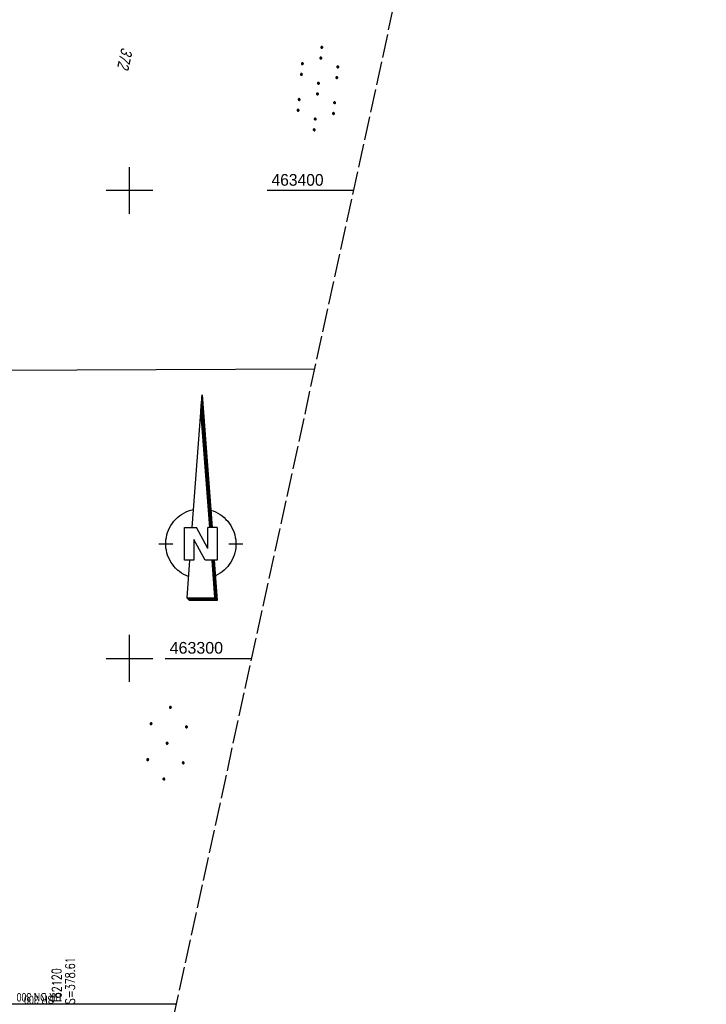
# Model space of a CAD drawing. Extents: x 510946 to 511423, y 462842 to 463807.
# Tile 20 of 33: x 511277 to 511423, y 463226 to 463436. Entities that reach past the tile are written whole.
import ezdxf

# ---------------------------------------------------------------- set-up
doc = ezdxf.new("R2010")
doc.units = 0
doc.header["$LTSCALE"] = 10
doc.header["$MEASUREMENT"] = 0
doc.linetypes.add('LT00', pattern=[0])
doc.linetypes.add('LT14', pattern=[0.6, 0.5, -0.1])
doc.layers.get('0').update_dxf_attribs({"linetype": 'LT00'})
for name, color, linetype in [('--EK_Schacht-Text', 5, 'LT00'), ('--EL_Haltung-Text', 182, 'LT00'), ('1401', 7, 'Continuous'), ('DFK_FLUR_NR', 250, 'LT00'), ('DFK_KATASTER', 250, 'LT00'), ('DFK_NUTZUNG', 250, 'LT00'), ('DL_TEXT', 182, 'LT00'), ('V105_RASTER', 250, 'LT00')]:
    doc.layers.add(name, color=color, linetype=linetype)
doc.layers.add('-BLATT_105-RAND', color=7, linetype='LT14', plot=False)
doc.styles.add('Haltungsbeschriftung', font='ARIAL.TTF', dxfattribs={"width": 0.75})
doc.styles.add('schachtbeschriftung', font='romans.shx', dxfattribs={"width": 0.75, "height": 2})
doc.styles.get("Standard").update_dxf_attribs({"font": 'ARIAL.TTF'})

# ---------------------------------------------------------------- blocks, each defined once
blk = doc.blocks.new('SYMB1401')
at = {"layer": '1401'}
for p, q in [((-2.1, -28.35), (0, 0)), ((0, 0), (2.15, -28.35)), ((1.85, -28.35), (-0.15, -2.01)), ((1.9, -28.35), (-0.12, -1.68)), ((1.95, -28.35), (-0.1, -1.34)), ((2, -28.35), (-0.07, -1.01)), ((2.05, -28.35), (-0.05, -0.67)), ((2.1, -28.35), (-0.02, -0.34)), ((1.65, -28.35), (-0.25, -3.35)), ((1.7, -28.35), (-0.22, -3.01)), ((1.75, -28.35), (-0.2, -2.68)), ((1.8, -28.35), (-0.17, -2.34)), ((-3.75, -35.35), (-3.75, -28.35)), ((-3.75, -28.35), (-1.2, -28.35)), ((1.25, -32.8), (-1.2, -28.35)), ((1.25, -32.8), (1.25, -28.35)), ((3.25, -28.35), (1.25, -28.35)), ((3.25, -28.35), (3.25, -35.35)), ((0.7, -35.35), (-1.75, -30.9)), ((-1.75, -30.9), (-1.75, -35.35)), ((-9.25, -31.85), (-6.25, -31.85)), ((5.75, -31.85), (8.75, -31.85)), ((-1.75, -35.35), (-3.75, -35.35)), ((-2.65, -35.35), (-3.25, -43.35)), ((3.25, -35.35), (0.7, -35.35)), ((2.75, -43.35), (2.15, -35.35)), ((2.8, -43.4), (2.2, -35.35)), ((3.3, -43.85), (2.65, -35.35)), ((-3.25, -43.35), (2.75, -43.35)), ((-3.2, -43.4), (2.8, -43.4))]:
    blk.add_line(p, q, dxfattribs=at)
for points in [[(-7.74, -32.11), (-7.75, -31.56), (-7.7, -31.01), (-7.62, -30.47), (-7.51, -29.93), (-7.35, -29.4), (-7.15, -28.89), (-6.92, -28.39), (-6.65, -27.91), (-6.34, -27.45), (-6.01, -27.02), (-5.64, -26.61), (-5.24, -26.23), (-4.82, -25.88), (-4.37, -25.56), (-3.9, -25.28), (-3.41, -25.03), (-2.9, -24.81), (-2.38, -24.64), (-1.85, -24.5)], [(1.85, -24.65), (2.37, -24.82), (2.88, -25.03), (3.37, -25.28), (3.85, -25.57), (4.3, -25.88), (4.72, -26.23), (5.12, -26.61), (5.49, -27.02), (5.83, -27.45), (6.13, -27.91), (6.41, -28.39), (6.64, -28.89), (6.84, -29.4), (7, -29.93), (7.12, -30.47), (7.2, -31.01), (7.24, -31.56), (7.25, -32.11)], [(-2.9, -38.85), (-3.41, -38.64), (-3.9, -38.39), (-4.37, -38.1), (-4.81, -37.78), (-5.24, -37.43), (-5.64, -37.05), (-6, -36.64), (-6.34, -36.21), (-6.64, -35.75), (-6.91, -35.27), (-7.15, -34.78), (-7.35, -34.26), (-7.5, -33.74), (-7.62, -33.2), (-7.7, -32.66), (-7.74, -32.11)], [(7.25, -32.11), (7.21, -32.66), (7.13, -33.21), (7.01, -33.74), (6.85, -34.27), (6.65, -34.78), (6.42, -35.28), (6.15, -35.76), (5.84, -36.22), (5.5, -36.66), (5.13, -37.07), (4.74, -37.45), (4.31, -37.8), (3.86, -38.12), (3.39, -38.4), (2.9, -38.65)], [(-3.15, -43.45), (2.85, -43.45), (2.25, -35.35)], [(-3.1, -43.5), (2.9, -43.5), (2.3, -35.35)], [(-3.05, -43.55), (2.95, -43.55), (2.35, -35.35)], [(-3, -43.6), (3, -43.6), (2.4, -35.35)], [(-2.95, -43.65), (3.05, -43.65), (2.45, -35.35)], [(-2.9, -43.7), (3.1, -43.7), (2.5, -35.35)], [(-2.85, -43.75), (3.15, -43.75), (2.55, -35.35)], [(-2.8, -43.8), (3.2, -43.8), (2.6, -35.35)], [(-2.78, -43.82), (3.25, -43.82), (2.62, -35.35)], [(-3.25, -43.35), (-2.75, -43.85), (3.3, -43.85)]]:
    blk.add_lwpolyline(points, dxfattribs=at)
blk = doc.blocks.new('SYMB7110')
at = {"color": 0, "linetype": 'ByBlock'}
for p, q in [((-0.515, 0.392919), (-0.515, 0.367081)), ((-0.51, 0.362895), (-0.51, 0.397105)), ((-0.505, 0.399164), (-0.505, 0.360836)), ((-0.5, 0.360204), (-0.5, 0.399796)), ((-0.495, 0.399164), (-0.495, 0.360836)), ((-0.49, 0.362895), (-0.49, 0.397105)), ((-0.485, 0.392919), (-0.485, 0.367081)), ((-0.48, 0.379874), (-0.48, 0.380145)), ((-0.285, 0.392919), (-0.285, 0.367081)), ((-0.28, 0.362895), (-0.28, 0.397105)), ((-0.275, 0.399164), (-0.275, 0.360836)), ((-0.27, 0.360204), (-0.27, 0.399796)), ((-0.265, 0.399164), (-0.265, 0.360836)), ((-0.26, 0.362895), (-0.26, 0.397105)), ((-0.255, 0.392919), (-0.255, 0.367081)), ((-0.25, 0.379874), (-0.25, 0.380146)), ((0.255, 0.392919), (0.255, 0.367081)), ((0.26, 0.362895), (0.26, 0.397105)), ((0.265, 0.399164), (0.265, 0.360836)), ((0.27, 0.360204), (0.27, 0.399796)), ((0.275, 0.399164), (0.275, 0.360836)), ((0.28, 0.362895), (0.28, 0.397105)), ((0.285, 0.392919), (0.285, 0.367081)), ((0.29, 0.379874), (0.29, 0.380145)), ((0.485, 0.392919), (0.485, 0.367081)), ((0.49, 0.362895), (0.49, 0.397105)), ((0.495, 0.399164), (0.495, 0.360836)), ((0.5, 0.360204), (0.5, 0.399796)), ((0.505, 0.399164), (0.505, 0.360836)), ((0.51, 0.362895), (0.51, 0.397105)), ((0.515, 0.392919), (0.515, 0.367081)), ((0.52, 0.379874), (0.52, 0.380146)), ((-0.9, 0.012919), (-0.9, -0.012919)), ((-0.895, -0.017106), (-0.895, 0.017105)), ((-0.89, 0.019164), (-0.89, -0.019164)), ((-0.885, -0.019797), (-0.885, 0.019796)), ((-0.88, 0.019164), (-0.88, -0.019164)), ((-0.875, -0.017106), (-0.875, 0.017105)), ((-0.87, 0.012919), (-0.87, -0.012919)), ((-0.865, -0.000126), (-0.865, 0.000145)), ((-0.67, 0.012919), (-0.67, -0.012919)), ((-0.665, -0.017106), (-0.665, 0.017105)), ((-0.66, 0.019164), (-0.66, -0.019164)), ((-0.655, -0.019797), (-0.655, 0.019796)), ((-0.65, 0.019164), (-0.65, -0.019164)), ((-0.645, -0.017106), (-0.645, 0.017105)), ((-0.64, 0.012919), (-0.64, -0.012919)), ((-0.635, -0.000126), (-0.635, 0.000145)), ((-0.13, 0.012919), (-0.13, -0.012919)), ((-0.125, -0.017105), (-0.125, 0.017105)), ((-0.12, 0.019164), (-0.12, -0.019164)), ((-0.115, -0.019796), (-0.115, 0.019796)), ((-0.11, 0.019164), (-0.11, -0.019164)), ((-0.105, -0.017105), (-0.105, 0.017105)), ((-0.1, 0.012919), (-0.1, -0.012919)), ((-0.095, -0.000126), (-0.095, 0.000146)), ((0.1, 0.012919), (0.1, -0.012919)), ((0.105, -0.017105), (0.105, 0.017105)), ((0.11, 0.019164), (0.11, -0.019164)), ((0.115, -0.019796), (0.115, 0.019796)), ((0.12, 0.019164), (0.12, -0.019164)), ((0.125, -0.017105), (0.125, 0.017105)), ((0.13, 0.012919), (0.13, -0.012919)), ((0.135, -0.000126), (0.135, 0.000146)), ((0.64, 0.012919), (0.64, -0.012919)), ((0.645, -0.017105), (0.645, 0.017105)), ((0.65, 0.019164), (0.65, -0.019164)), ((0.655, -0.019796), (0.655, 0.019796)), ((0.66, 0.019164), (0.66, -0.019164)), ((0.665, -0.017105), (0.665, 0.017105)), ((0.67, 0.012919), (0.67, -0.012919)), ((0.675, -0.000126), (0.675, 0.000146)), ((0.87, 0.012919), (0.87, -0.012919)), ((0.875, -0.017105), (0.875, 0.017105)), ((0.88, 0.019164), (0.88, -0.019164)), ((0.885, -0.019796), (0.885, 0.019796)), ((0.89, 0.019164), (0.89, -0.019164)), ((0.895, -0.017105), (0.895, 0.017105)), ((0.9, 0.012919), (0.9, -0.012919)), ((0.905, -0.000126), (0.905, 0.000146)), ((-0.515, -0.367081), (-0.515, -0.392919)), ((-0.51, -0.397105), (-0.51, -0.362895)), ((-0.505, -0.360836), (-0.505, -0.399164)), ((-0.5, -0.399796), (-0.5, -0.360204)), ((-0.495, -0.360836), (-0.495, -0.399164)), ((-0.49, -0.397106), (-0.49, -0.362895)), ((-0.485, -0.367081), (-0.485, -0.392919)), ((-0.48, -0.380126), (-0.48, -0.379855)), ((-0.285, -0.367081), (-0.285, -0.392919)), ((-0.28, -0.397105), (-0.28, -0.362895)), ((-0.275, -0.360836), (-0.275, -0.399164)), ((-0.27, -0.399796), (-0.27, -0.360204)), ((-0.265, -0.360836), (-0.265, -0.399164)), ((-0.26, -0.397105), (-0.26, -0.362895)), ((-0.255, -0.367081), (-0.255, -0.392919)), ((-0.25, -0.380126), (-0.25, -0.379855)), ((0.255, -0.367081), (0.255, -0.392919)), ((0.26, -0.397105), (0.26, -0.362895)), ((0.265, -0.360836), (0.265, -0.399164)), ((0.27, -0.399796), (0.27, -0.360204)), ((0.275, -0.360836), (0.275, -0.399164)), ((0.28, -0.397105), (0.28, -0.362895)), ((0.285, -0.367081), (0.285, -0.392919)), ((0.29, -0.380126), (0.29, -0.379855)), ((0.485, -0.367081), (0.485, -0.392919)), ((0.49, -0.397105), (0.49, -0.362895)), ((0.495, -0.360836), (0.495, -0.399164)), ((0.5, -0.399796), (0.5, -0.360204)), ((0.505, -0.360836), (0.505, -0.399164)), ((0.51, -0.397105), (0.51, -0.362895)), ((0.515, -0.367081), (0.515, -0.392919)), ((0.52, -0.380126), (0.52, -0.379855))]:
    blk.add_line(p, q, dxfattribs=at)
for points in [[(-0.48, 0.38), (-0.481981, 0.388678), (-0.48753, 0.395637), (-0.49555, 0.399499), (-0.50445, 0.399499), (-0.51247, 0.395637), (-0.518019, 0.388678), (-0.52, 0.38), (-0.518019, 0.371322), (-0.51247, 0.364363), (-0.50445, 0.360501), (-0.49555, 0.360501), (-0.48753, 0.364363), (-0.481981, 0.371322), (-0.48, 0.38)], [(-0.25, 0.38), (-0.251981, 0.388678), (-0.25753, 0.395637), (-0.26555, 0.399499), (-0.27445, 0.399499), (-0.28247, 0.395637), (-0.288019, 0.388678), (-0.29, 0.38), (-0.288019, 0.371322), (-0.28247, 0.364363), (-0.27445, 0.360501), (-0.26555, 0.360501), (-0.25753, 0.364363), (-0.251981, 0.371322), (-0.25, 0.38)], [(0.29, 0.38), (0.288019, 0.388678), (0.28247, 0.395637), (0.27445, 0.399499), (0.26555, 0.399499), (0.25753, 0.395637), (0.251981, 0.388678), (0.25, 0.38), (0.251981, 0.371322), (0.25753, 0.364363), (0.26555, 0.360501), (0.27445, 0.360501), (0.28247, 0.364363), (0.288019, 0.371322), (0.29, 0.38)], [(0.52, 0.38), (0.518019, 0.388678), (0.51247, 0.395637), (0.50445, 0.399499), (0.495549, 0.399499), (0.48753, 0.395637), (0.481981, 0.388678), (0.48, 0.38), (0.481981, 0.371322), (0.48753, 0.364363), (0.495549, 0.360501), (0.50445, 0.360501), (0.51247, 0.364363), (0.518019, 0.371322), (0.52, 0.38)], [(-0.865, 0), (-0.866981, 0.008678), (-0.87253, 0.015637), (-0.88055, 0.019498), (-0.88945, 0.019498), (-0.89747, 0.015637), (-0.903019, 0.008678), (-0.905, 0)], [(-0.905, 0), (-0.903019, -0.008678), (-0.89747, -0.015637), (-0.88945, -0.019499), (-0.88055, -0.019499), (-0.87253, -0.015637), (-0.866981, -0.008678), (-0.865, 0)], [(-0.635, 0), (-0.636981, 0.008678), (-0.64253, 0.015637), (-0.65055, 0.019498), (-0.65945, 0.019498), (-0.66747, 0.015637), (-0.673019, 0.008678), (-0.675, 0)], [(-0.675, 0), (-0.673019, -0.008678), (-0.66747, -0.015637), (-0.65945, -0.019499), (-0.65055, -0.019499), (-0.64253, -0.015637), (-0.636981, -0.008678), (-0.635, 0)], [(-0.095, 0), (-0.096981, 0.008678), (-0.10253, 0.015637), (-0.11055, 0.019499), (-0.11945, 0.019499), (-0.12747, 0.015637), (-0.133019, 0.008678), (-0.135, 0)], [(-0.135, 0), (-0.133019, -0.008678), (-0.12747, -0.015637), (-0.11945, -0.019499), (-0.11055, -0.019499), (-0.10253, -0.015637), (-0.096981, -0.008678), (-0.095, 0)], [(0.135, 0), (0.133019, 0.008678), (0.12747, 0.015637), (0.11945, 0.019499), (0.11055, 0.019499), (0.10253, 0.015637), (0.096981, 0.008678), (0.095, 0)], [(0.095, 0), (0.096981, -0.008678), (0.10253, -0.015637), (0.11055, -0.019499), (0.11945, -0.019499), (0.12747, -0.015637), (0.133019, -0.008678), (0.135, 0)], [(0.675, 0), (0.673019, 0.008678), (0.66747, 0.015637), (0.65945, 0.019499), (0.65055, 0.019499), (0.64253, 0.015637), (0.636981, 0.008678), (0.635, 0)], [(0.635, 0), (0.636981, -0.008678), (0.64253, -0.015637), (0.65055, -0.019499), (0.65945, -0.019499), (0.66747, -0.015637), (0.673019, -0.008678), (0.675, 0)], [(0.905, 0), (0.903019, 0.008678), (0.89747, 0.015637), (0.88945, 0.019499), (0.88055, 0.019499), (0.87253, 0.015637), (0.866981, 0.008678), (0.865, 0)], [(0.865, 0), (0.866981, -0.008678), (0.87253, -0.015637), (0.88055, -0.019499), (0.88945, -0.019499), (0.89747, -0.015637), (0.903019, -0.008678), (0.905, 0)], [(-0.48, -0.38), (-0.481981, -0.371322), (-0.48753, -0.364363), (-0.49555, -0.360501), (-0.50445, -0.360501), (-0.51247, -0.364363), (-0.518019, -0.371322), (-0.52, -0.38), (-0.518019, -0.388678), (-0.51247, -0.395637), (-0.50445, -0.399499), (-0.49555, -0.399499), (-0.48753, -0.395637), (-0.481981, -0.388678), (-0.48, -0.38)], [(-0.25, -0.38), (-0.251981, -0.371322), (-0.25753, -0.364363), (-0.26555, -0.360501), (-0.27445, -0.360501), (-0.28247, -0.364363), (-0.288019, -0.371322), (-0.29, -0.38), (-0.288019, -0.388678), (-0.28247, -0.395637), (-0.27445, -0.399499), (-0.26555, -0.399499), (-0.25753, -0.395637), (-0.251981, -0.388678), (-0.25, -0.38)], [(0.29, -0.38), (0.288019, -0.371322), (0.28247, -0.364363), (0.27445, -0.360501), (0.26555, -0.360501), (0.25753, -0.364363), (0.251981, -0.371322), (0.25, -0.38), (0.251981, -0.388678), (0.25753, -0.395637), (0.26555, -0.399499), (0.27445, -0.399499), (0.28247, -0.395637), (0.288019, -0.388678), (0.29, -0.38)], [(0.52, -0.38), (0.518019, -0.371322), (0.51247, -0.364363), (0.50445, -0.360501), (0.495549, -0.360501), (0.48753, -0.364363), (0.481981, -0.371322), (0.48, -0.38), (0.481981, -0.388678), (0.48753, -0.395637), (0.495549, -0.399499), (0.50445, -0.399499), (0.51247, -0.395637), (0.518019, -0.388678), (0.52, -0.38)]]:
    blk.add_lwpolyline(points, dxfattribs=at)
blk = doc.blocks.new('Ackerland7')
at = {"layer": 'DFK_NUTZUNG', "color": 0, "linetype": 'ByBlock'}
for p, q in [((-4, 3.93), (-4, 3.67)), ((-3.95, 3.63), (-3.95, 3.97)), ((-3.9, 3.99), (-3.9, 3.61)), ((-3.85, 3.6), (-3.85, 4)), ((-3.8, 3.99), (-3.8, 3.61)), ((-3.75, 3.63), (-3.75, 3.97)), ((-3.7, 3.93), (-3.7, 3.67)), ((-3.65, 3.8), (-3.65, 3.8)), ((3.7, 3.93), (3.7, 3.67)), ((3.75, 3.63), (3.75, 3.97)), ((3.8, 3.99), (3.8, 3.61)), ((3.85, 3.6), (3.85, 4)), ((3.9, 3.99), (3.9, 3.61)), ((3.95, 3.63), (3.95, 3.97)), ((4, 3.93), (4, 3.67)), ((4.05, 3.8), (4.05, 3.8)), ((-7.85, 0.13), (-7.85, -0.13)), ((-7.8, -0.17), (-7.8, 0.17)), ((-7.75, 0.19), (-7.75, -0.19)), ((-7.7, -0.2), (-7.7, 0.2)), ((-7.65, 0.19), (-7.65, -0.19)), ((-7.6, -0.17), (-7.6, 0.17)), ((-7.55, 0.13), (-7.55, -0.13)), ((-7.5, 0), (-7.5, 0)), ((-0.15, 0.13), (-0.15, -0.13)), ((-0.1, -0.17), (-0.1, 0.17)), ((-0.05, 0.19), (-0.05, -0.19)), ((0, -0.2), (0, 0.2)), ((0.05, 0.19), (0.05, -0.19)), ((0.1, -0.17), (0.1, 0.17)), ((0.15, 0.13), (0.15, -0.13)), ((0.2, 0), (0.2, 0)), ((7.55, 0.13), (7.55, -0.13)), ((7.6, -0.17), (7.6, 0.17)), ((7.65, 0.19), (7.65, -0.19)), ((7.7, -0.2), (7.7, 0.2)), ((7.75, 0.19), (7.75, -0.19)), ((7.8, -0.17), (7.8, 0.17)), ((7.85, 0.13), (7.85, -0.13)), ((7.9, 0), (7.9, 0)), ((-4, -3.67), (-4, -3.93)), ((-3.95, -3.97), (-3.95, -3.63)), ((-3.9, -3.61), (-3.9, -3.99)), ((-3.85, -4), (-3.85, -3.6)), ((-3.8, -3.61), (-3.8, -3.99)), ((-3.75, -3.97), (-3.75, -3.63)), ((-3.7, -3.67), (-3.7, -3.93)), ((-3.65, -3.8), (-3.65, -3.8)), ((3.7, -3.67), (3.7, -3.93)), ((3.75, -3.97), (3.75, -3.63)), ((3.8, -3.61), (3.8, -3.99)), ((3.85, -4), (3.85, -3.6)), ((3.9, -3.61), (3.9, -3.99)), ((3.95, -3.97), (3.95, -3.63)), ((4, -3.67), (4, -3.93)), ((4.05, -3.8), (4.05, -3.8))]:
    blk.add_line(p, q, dxfattribs=at)
for points in [[(-3.65, 3.8), (-3.67, 3.89), (-3.73, 3.96), (-3.81, 3.99), (-3.89, 3.99), (-3.97, 3.96), (-4.03, 3.89), (-4.05, 3.8), (-4.03, 3.71), (-3.97, 3.64), (-3.89, 3.6), (-3.81, 3.6), (-3.73, 3.64), (-3.67, 3.71), (-3.65, 3.8)], [(4.05, 3.8), (4.03, 3.89), (3.97, 3.96), (3.89, 3.99), (3.81, 3.99), (3.73, 3.96), (3.67, 3.89), (3.65, 3.8), (3.67, 3.71), (3.73, 3.64), (3.81, 3.61), (3.89, 3.61), (3.97, 3.64), (4.03, 3.71), (4.05, 3.8)], [(-7.5, 0), (-7.52, 0.09), (-7.58, 0.16), (-7.66, 0.19), (-7.74, 0.19), (-7.82, 0.16), (-7.88, 0.09), (-7.9, 0)], [(0.2, 0), (0.18, 0.09), (0.12, 0.16), (0.04, 0.19), (-0.04, 0.19), (-0.12, 0.16), (-0.18, 0.09), (-0.2, 0)], [(-0.2, 0), (-0.18, -0.09), (-0.12, -0.16), (-0.04, -0.19), (0.04, -0.19), (0.12, -0.16), (0.18, -0.09), (0.2, 0)], [(7.9, 0), (7.88, 0.09), (7.82, 0.16), (7.74, 0.19), (7.66, 0.19), (7.58, 0.16), (7.52, 0.09), (7.5, 0)], [(7.5, 0), (7.52, -0.09), (7.58, -0.16), (7.66, -0.19), (7.74, -0.19), (7.82, -0.16), (7.88, -0.09), (7.9, 0)], [(-7.9, 0), (-7.88, -0.09), (-7.82, -0.16), (-7.74, -0.19), (-7.66, -0.19), (-7.58, -0.16), (-7.52, -0.09), (-7.5, 0)], [(-3.65, -3.8), (-3.67, -3.71), (-3.73, -3.64), (-3.81, -3.61), (-3.89, -3.61), (-3.97, -3.64), (-4.03, -3.71), (-4.05, -3.8), (-4.03, -3.89), (-3.97, -3.96), (-3.89, -3.99), (-3.81, -3.99), (-3.73, -3.96), (-3.67, -3.89), (-3.65, -3.8)], [(4.05, -3.8), (4.03, -3.71), (3.97, -3.64), (3.89, -3.61), (3.81, -3.61), (3.73, -3.64), (3.67, -3.71), (3.65, -3.8), (3.67, -3.89), (3.73, -3.96), (3.81, -3.99), (3.89, -3.99), (3.97, -3.96), (4.03, -3.89), (4.05, -3.8)]]:
    blk.add_lwpolyline(points, dxfattribs=at)

msp = doc.modelspace()

# ---------------------------------------------------------------- linework, layer by layer
at = {"layer": '-BLATT_105-RAND'}
msp.add_lwpolyline([(511142.88, 463807.06), (510946, 462903.25), (511226.43, 462842.17), (511423.3, 463745.98), (511142.88, 463807.06)], dxfattribs=at)
at = {"layer": 'DFK_KATASTER'}
for p, q in [((511232.93, 463361.4), (511339.63, 463361.88)), ((511310.06, 463226.1), (511190.91, 463226.09))]:
    msp.add_line(p, q, dxfattribs=at)
at = {"layer": 'V105_RASTER'}
for p, q in [((511300, 463395), (511300, 463405)), ((511305, 463400), (511295, 463400)), ((511347.94, 463400), (511329.44, 463400)), ((511300, 463295), (511300, 463305)), ((511295, 463300), (511305, 463300)), ((511307.65, 463300), (511326.15, 463300))]:
    msp.add_line(p, q, dxfattribs=at)

# ---------------------------------------------------------------- block references
at = {"layer": '1401'}
msp.add_blockref('SYMB1401', (511315.51, 463356.31), dxfattribs=at)
at = {"layer": 'DFK_NUTZUNG', "xscale": 10.00000000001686, "yscale": 10, "zscale": 10, "rotation": 264.7377100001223}
msp.add_blockref('SYMB7110', (511340.3, 463421.76), dxfattribs=at)
at = {"layer": 'DFK_NUTZUNG', "rotation": 264.7376999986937}
msp.add_blockref('Ackerland7', (511308.06, 463281.86), dxfattribs=at)

# ---------------------------------------------------------------- texts
at = {"layer": '--EK_Schacht-Text', "style": 'schachtbeschriftung', "width": 0.75}
for s, p in [('S=378.61', (511288.34, 463226.09)), ('162120', (511285.46, 463226.08))]:
    msp.add_text(s, height=2, rotation=-269.8581, dxfattribs=at).set_placement(p)
at = {"layer": '--EL_Haltung-Text', "style": 'Haltungsbeschriftung', "width": 0.75}
msp.add_text('BR DN 300', height=1.8, rotation=-179.8581, dxfattribs=at).set_placement((511285.42, 463228.49))
at = {"layer": 'DFK_FLUR_NR', "oblique": 13.754, "width": 0.75}
msp.add_text('372', height=2.5, rotation=257.7114, dxfattribs=at).set_placement((511298.32, 463430.66))
at = {"layer": 'DL_TEXT', "style": 'Haltungsbeschriftung', "width": 0.75}
msp.add_text('BR 300', height=1.8, rotation=-179.8581, dxfattribs=at).set_placement((511283.76, 463227.92))
at = {"layer": 'V105_RASTER'}
for s, width, p in [(' 463400', 0.955, (511329.44, 463401)), (' 463300', 0.979, (511307.65, 463301))]:
    msp.add_text(s, height=2.5, rotation=-0.0007, dxfattribs=dict(at, width=width)).set_placement(p)

doc.saveas('drawing.dxf')
